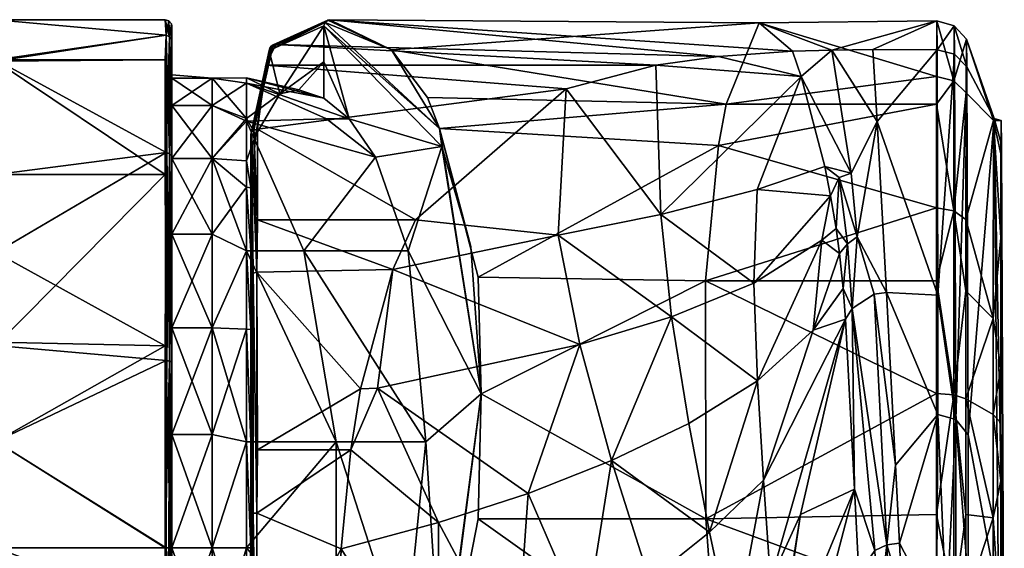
# Model space of a CAD drawing. Header units: centimetres. Extents: x -6.9 to 4, y -21.3 to 5.9.
# Tile 8 of 8: x -0.5 to 4, y 3.3 to 5.8. Entities that reach past the tile are written whole.
import ezdxf

# ---------------------------------------------------------------- set-up
doc = ezdxf.new("R2010")
doc.units = ezdxf.units.CM
doc.layers.get('0').update_dxf_attribs({"true_color": 0x5890e1})

msp = doc.modelspace()

# ---------------------------------------------------------------- meshes
at = {"color": 161, "true_color": 0x9a9ae5}
mesh = msp.add_polyface(dxfattribs=at)
corners = [(-1.8484, 4.4982, 41.4256), (-2.1102, 4.9293, 41.662), (-1.4811, 4.778, 41.8357), (-1.3359, 4.361, 41.6048), (-0.6352, 4.7145, 41.891), (-0.6352, 4.3003, 41.6661), (-1.7954, 3.9994, 41.1817), (-2.0337, 4.5746, 41.2935), (-1.6196, 5.1238, 42.1466), (-0.6352, 5.6047, 42.9796), (-2.68, 5.6614, 42.8754), (-0.6352, 5.79, 43.9128), (-0.6352, 5.0754, 42.1889), (-0.6352, 4.2848, 46.1659), (-0.6352, 5.0754, 45.6366), (-1.3193, 4.4171, 46.2168), (-2.3529, 5.2424, 45.7901), (-1.8486, 4.0045, 46.6157), (-1.8742, 4.5244, 46.3725), (-2.0911, 4.5731, 46.4947), (-0.6352, 5.5982, 44.8615), (-2.6762, 5.6457, 44.9298), (0.1508, 4.2161, 46.1923), (0.1471, 5.0758, 45.637), (0.1471, 5.6043, 44.8459), (0.1508, 5.7187, 44.4962), (0.1471, 5.79, 43.9128), (0.1508, 5.7187, 43.3293), (0.1471, 5.6043, 42.9797), (0.1508, 5.1764, 42.2961), (0.1471, 4.2847, 41.66), (0.1544, 5.1761, 45.5291), (0.1673, 5.7116, 44.4945), (0.1644, 5.7846, 43.9128), (0.1544, 4.2159, 41.6337)]
mesh.append_faces([[corners[k] for k in face] for face in [(0, 1, 2), (3, 2, 4), (5, 3, 4), (0, 6, 7), (1, 0, 7), (1, 8, 2), (9, 10, 11), (9, 8, 10), (9, 12, 8), (8, 12, 2), (2, 12, 4), (2, 3, 0), (13, 14, 15), (15, 14, 16), (17, 18, 19), (14, 20, 16), (16, 20, 21), (20, 11, 21), (16, 18, 15), (13, 22, 23), (14, 23, 20), (14, 13, 23), (23, 24, 20), (20, 24, 25), (11, 25, 26), (11, 20, 25), (26, 27, 11), (11, 27, 9), (9, 27, 28), (29, 9, 28), (29, 12, 9), (29, 4, 12), (29, 30, 4), (4, 30, 5), (24, 31, 25), (24, 23, 31), (31, 23, 22), (26, 25, 32), (26, 33, 27), (34, 30, 29), (28, 27, 29)]], dxfattribs={"color": 161})
mesh = msp.add_polyface(dxfattribs=at)
corners = [(0.1776, 5.7595, 43.9128), (0.1756, 5.7703, 43.9128), (0.1776, 5.6895, 44.489), (0.1756, 5.7, 44.4916), (0.1776, 5.1539, 45.5095), (0.1756, 5.162, 45.5167), (0.1673, 5.7116, 44.4945), (0.1673, 5.171, 45.5246), (0.1644, 5.7846, 43.9128), (0.1471, 5.79, 43.9128), (0.1544, 5.1761, 45.5291), (0.1508, 5.7187, 44.4962), (0.1776, 5.6895, 43.3365), (0.1756, 5.162, 42.3088), (0.1756, 5.7, 43.3339), (0.1673, 5.171, 42.3009), (0.1673, 5.7116, 43.331), (0.1508, 5.1764, 42.2961), (0.1508, 5.7187, 43.3293), (0.1776, 5.1539, 42.316), (0.1776, 5.394, 44.6874), (0.1776, 5.536, 43.9128), (0.1776, 5.52, 43.6494), (0.1776, 5.1493, 42.6719), (0.3636, 5.1493, 42.6719), (0.3636, 5.394, 43.1382), (0.5233, 5.3213, 42.998), (0.5233, 5.497, 43.5762), (0.3636, 5.52, 43.6494), (0.5233, 5.5209, 44.015), (0.3636, 5.52, 44.1761), (0.5233, 5.333, 44.8019), (0.3636, 5.394, 44.6874), (0.3636, 5.1493, 45.1536)]
mesh.append_faces([[corners[k] for k in face] for face in [(0, 1, 2), (2, 1, 3), (4, 3, 5), (3, 1, 6), (5, 6, 7), (1, 8, 6), (6, 8, 9), (10, 7, 11), (11, 7, 6), (4, 2, 3), (3, 6, 5), (12, 13, 14), (0, 14, 1), (0, 12, 14), (14, 15, 16), (1, 16, 8), (1, 14, 16), (16, 17, 18), (12, 19, 13), (15, 17, 16), (13, 15, 14), (16, 18, 8), (2, 20, 21), (0, 21, 22), (12, 22, 23), (19, 12, 23), (12, 0, 22), (0, 2, 21), (2, 4, 20), (24, 25, 26), (27, 25, 28), (29, 28, 30), (31, 30, 32), (24, 23, 25), (25, 23, 22), (28, 22, 21), (30, 21, 20), (32, 20, 33), (32, 30, 20), (30, 28, 21), (28, 25, 22)]], dxfattribs={"color": 161})
mesh = msp.add_polyface(dxfattribs=at)
corners = [(0.5233, 5.3213, 42.998), (0.3636, 5.394, 43.1382), (0.5233, 5.497, 43.5762), (0.3636, 5.1493, 45.1536), (0.5233, 5.333, 44.8019), (0.3636, 5.394, 44.6874), (0.5233, 5.1389, 45.1465), (0.5233, 5.5209, 44.015), (0.3636, 5.52, 44.1761), (0.3636, 5.52, 43.6494), (0.5656, 5.2591, 44.9359), (0.6772, 5.447, 44.3554), (0.7653, 5.4658, 44.0576), (0.8804, 5.428, 43.737), (0.9979, 5.3329, 43.4254), (0.8918, 5.3329, 43.28), (1.1196, 5.155, 43.0782), (0.6576, 5.6752, 44.652), (0.9084, 5.7891, 43.85), (0.6468, 5.6739, 44.6488), (0.6122, 5.5805, 44.9015), (0.5565, 5.2804, 45.3956), (0.5738, 5.2847, 45.399), (0.6279, 5.6481, 44.6365), (0.63, 5.6587, 44.6403), (0.8862, 5.7774, 43.8411), (0.8804, 5.7622, 43.8392), (0.5433, 5.2605, 45.3804), (0.5453, 5.2692, 45.387), (0.6366, 5.6681, 44.6448), (0.8984, 5.7871, 43.8459), (0.5738, 4.8656, 45.8242), (1.1927, 5.651, 43.1033), (0.8804, 5.5951, 43.7881), (0.5433, 5.0141, 45.305)]
mesh.append_faces([[corners[k] for k in face] for face in [(0, 1, 2), (3, 4, 5), (3, 6, 4), (4, 7, 8), (7, 2, 9), (4, 10, 11), (7, 11, 12), (13, 7, 12), (13, 2, 7), (13, 14, 2), (2, 14, 15), (0, 15, 16), (0, 2, 15), (7, 4, 11), (4, 6, 10), (17, 18, 19), (20, 19, 21), (22, 20, 21), (23, 24, 25), (26, 23, 25), (23, 27, 24), (24, 27, 28), (29, 28, 21), (19, 29, 21), (19, 30, 29), (19, 18, 30), (20, 17, 19), (25, 24, 29), (30, 25, 29), (24, 28, 29), (22, 21, 31), (25, 30, 32), (14, 33, 26), (14, 13, 33), (13, 12, 33), (33, 12, 11), (26, 11, 23), (26, 33, 11), (11, 10, 23), (23, 10, 27), (27, 10, 34)]], dxfattribs={"color": 161})
mesh = msp.add_polyface(dxfattribs=at)
corners = [(0.7873, 4.7227, 42.3051), (1.1196, 5.155, 43.0782), (1.2698, 4.7227, 42.5849), (1.3516, 3.8409, 42.1187), (0.9378, 3.8409, 41.9081), (0.9979, 5.3329, 43.4254), (0.8918, 5.3329, 43.28), (1.3602, 5.4315, 42.6402), (1.4153, 5.288, 42.4375), (1.1927, 5.651, 43.1033), (0.8804, 5.7622, 43.8392), (1.4251, 5.2041, 42.3586), (0.8862, 5.7774, 43.8411), (1.5603, 4.7428, 41.9141), (1.6082, 4.0624, 41.5877), (0.8984, 5.7871, 43.8459), (0.9084, 5.7891, 43.85), (1.5932, 4.6018, 41.8193), (1.0505, 4.0854, 46.2381), (1.1283, 4.0883, 46.2378), (1.1999, 4.6362, 45.9854), (1.0057, 3.804, 46.3088), (2.0001, 5.4702, 45.1198), (1.9629, 4.7946, 45.9209), (2.4386, 4.89, 45.9286), (1.3047, 4.8656, 45.8242), (2.0633, 4.2894, 46.2722), (1.8252, 3.6015, 46.4572), (2.2101, 3.7546, 46.57), (2.487, 4.4179, 46.3401), (2.6449, 4.5847, 41.8091), (2.7048, 5.2088, 42.3328), (2.7393, 5.3997, 42.5896), (2.892, 5.7761, 43.6534), (2.7048, 5.6201, 44.8071), (0.6576, 5.6752, 44.652), (2.4148, 5.5805, 44.9015), (0.6122, 5.5805, 44.9015), (0.5738, 5.2847, 45.399), (0.5738, 4.8656, 45.8242)]
mesh.append_faces([[corners[k] for k in face] for face in [(0, 1, 2), (3, 0, 2), (3, 4, 0), (5, 1, 6), (7, 8, 9), (10, 8, 11), (10, 12, 8), (13, 14, 11), (8, 13, 11), (8, 12, 9), (9, 15, 16), (13, 8, 14), (14, 8, 17), (18, 19, 20), (18, 21, 19), (22, 23, 24), (22, 25, 23), (23, 25, 20), (26, 20, 19), (27, 28, 26), (19, 27, 26), (23, 26, 29), (23, 20, 26), (30, 14, 17), (31, 17, 8), (32, 8, 7), (9, 32, 7), (9, 16, 33), (34, 16, 35), (36, 35, 37), (22, 37, 38), (20, 25, 39), (25, 22, 38), (22, 36, 37), (36, 34, 35), (14, 3, 2), (11, 2, 1), (5, 11, 1), (5, 10, 11), (11, 14, 2)]], dxfattribs={"color": 161})
mesh = msp.add_polyface(dxfattribs=at)
corners = [(3.046, 5.644, 44.7437), (3.0864, 5.5281, 45.0525), (3.2287, 5.6498, 44.7276), (3.3176, 5.0809, 46.2501), (3.196, 5.1127, 46.0547), (3.2621, 5.0609, 46.2467), (3.2228, 4.9761, 46.3692), (3.2478, 4.8262, 46.7156), (3.2918, 4.4064, 47.7412), (3.1416, 4.3562, 47.1665), (2.9119, 3.6629, 47.3418), (3.2815, 4.549, 47.3771), (3.2639, 4.7101, 46.9877), (3.1824, 4.7715, 46.6518), (2.8681, 4.5734, 46.4573), (2.8831, 5.0052, 45.9724), (2.4386, 4.89, 45.9286), (2.4148, 5.5805, 44.9015), (2.0001, 5.4702, 45.1198), (2.7048, 5.6201, 44.8071), (2.0633, 4.2894, 46.2722), (2.2101, 3.7546, 46.57), (2.487, 4.4179, 46.3401), (1.9629, 4.7946, 45.9209), (2.5671, 3.9255, 46.715), (2.8847, 4.1216, 46.9057), (2.892, 5.7761, 43.6534), (3.7128, 5.5277, 42.8127), (2.7393, 5.3997, 42.5896), (3.7116, 4.0645, 41.5809), (2.6458, 3.4857, 41.478), (2.6449, 4.5847, 41.8091), (2.7048, 5.2088, 42.3328), (3.7119, 4.9218, 42.0473), (3.7125, 5.3997, 42.5896), (1.1927, 5.651, 43.1033), (0.9084, 5.7891, 43.85), (1.4153, 5.288, 42.4375), (1.5932, 4.6018, 41.8193), (1.6082, 4.0624, 41.5877)]
mesh.append_faces([[corners[k] for k in face] for face in [(0, 1, 2), (2, 1, 3), (3, 1, 4), (5, 4, 6), (7, 5, 6), (8, 9, 10), (8, 11, 9), (9, 11, 12), (13, 12, 7), (6, 13, 7), (6, 14, 13), (6, 15, 14), (6, 4, 15), (15, 4, 1), (16, 1, 17), (18, 16, 17), (0, 19, 1), (1, 19, 17), (20, 21, 22), (23, 22, 16), (21, 24, 22), (24, 25, 22), (22, 25, 14), (16, 14, 15), (1, 16, 15), (16, 22, 14), (10, 9, 25), (25, 9, 13), (14, 25, 13), (13, 9, 12), (0, 2, 26), (26, 27, 28), (29, 30, 31), (31, 32, 33), (32, 28, 34), (35, 26, 28), (26, 36, 0), (0, 36, 19), (28, 32, 37), (32, 31, 38), (31, 30, 39)]], dxfattribs={"color": 161})
mesh = msp.add_polyface(dxfattribs=at)
corners = [(3.7159, 5.6516, 44.7223), (3.7189, 4.5178, 47.8123), (3.796, 5.6302, 44.7146), (3.8521, 5.5723, 44.6942), (3.8022, 3.9435, 49.2348), (3.4375, 5.3192, 45.6518), (3.4185, 5.6517, 44.7222), (3.2287, 5.6498, 44.7276), (3.3176, 5.0809, 46.2501), (3.346, 4.7872, 47.0088), (3.2621, 5.0609, 46.2467), (3.3004, 4.7551, 47.0001), (3.2478, 4.8262, 46.7156), (3.4811, 4.5303, 47.7791), (3.196, 5.1127, 46.0547), (4.0126, 5.2137, 44.5679), (4.0113, 5.325, 43.8637), (3.9782, 5.3344, 44.6104), (3.9759, 5.3239, 43.1858), (4.0102, 5.1706, 43.1455), (4.0094, 4.7834, 42.5536), (3.7943, 5.7622, 43.7572), (3.7143, 5.7848, 43.7534), (3.8482, 4.8676, 42.1115), (3.792, 4.9078, 42.0651), (3.8491, 5.4526, 42.8505), (3.7119, 4.9218, 42.0473), (3.7125, 5.3997, 42.5896), (3.7929, 5.5081, 42.8243), (3.7128, 5.5277, 42.8127), (3.8505, 5.7008, 43.7587), (2.892, 5.7761, 43.6534), (2.7393, 5.3997, 42.5896), (2.7048, 5.2088, 42.3328), (3.8583, 3.8729, 49.2299)]
mesh.append_faces([[corners[k] for k in face] for face in [(0, 1, 2), (3, 2, 4), (5, 1, 0), (6, 5, 0), (6, 7, 5), (5, 7, 8), (9, 8, 10), (11, 10, 12), (13, 5, 9), (9, 5, 8), (10, 8, 14), (15, 16, 17), (17, 16, 18), (18, 16, 19), (20, 18, 19), (2, 3, 21), (0, 21, 22), (0, 2, 21), (23, 24, 25), (24, 26, 27), (28, 27, 29), (22, 28, 29), (22, 21, 28), (28, 21, 30), (25, 28, 30), (25, 24, 28), (28, 24, 27), (30, 21, 3), (0, 22, 6), (6, 22, 7), (7, 22, 31), (22, 29, 31), (32, 29, 27), (33, 27, 26), (3, 34, 17), (23, 25, 18), (25, 30, 18), (18, 30, 17), (17, 30, 3), (15, 20, 16), (16, 20, 19)]], dxfattribs={"color": 161})
mesh = msp.add_polyface(dxfattribs=at)
corners = [(3.8478, 4.0399, 41.6613), (3.848, 3.5057, 41.5635), (3.7916, 4.0579, 41.6026), (3.7117, 3.5056, 41.4792), (3.7116, 4.0645, 41.5809), (3.8583, 3.8729, 49.2299), (3.8521, 5.5723, 44.6942), (3.8022, 3.9435, 49.2348), (3.796, 5.6302, 44.7146), (3.7189, 4.5178, 47.8123), (3.718, 3.9671, 49.2439), (3.5233, 3.7333, 49.836), (3.4811, 4.5303, 47.7791), (3.4375, 5.3192, 45.6518), (3.2639, 4.7101, 46.9877), (3.3004, 4.7551, 47.0001), (3.2478, 4.8262, 46.7156), (3.2815, 4.549, 47.3771), (3.3224, 4.457, 47.7567), (3.346, 4.7872, 47.0088), (3.4244, 4.5226, 47.7768), (3.2918, 4.4064, 47.7412), (3.2621, 5.0609, 46.2467), (3.3334, 3.6223, 49.7643), (3.4828, 3.3648, 50.7189), (4.0126, 5.2137, 44.5679), (3.9782, 5.3344, 44.6104), (4.0227, 3.0808, 49.8561), (4.0094, 4.7834, 42.5536), (3.9746, 4.4096, 42.0964), (3.9759, 5.3239, 43.1858), (4.009, 4.1808, 42.1211), (3.9745, 3.9661, 41.9025), (4.009, 3.9289, 42.0246), (3.8482, 4.8676, 42.1115), (3.848, 4.5374, 41.8788), (3.792, 4.9078, 42.0651), (3.7117, 4.5847, 41.8091), (3.7119, 4.9218, 42.0473), (2.6449, 4.5847, 41.8091), (3.9985, 3.1121, 50.0918)]
mesh.append_faces([[corners[k] for k in face] for face in [(0, 1, 2), (3, 4, 2), (5, 6, 7), (8, 9, 7), (9, 10, 7), (11, 10, 12), (10, 9, 12), (12, 9, 13), (14, 15, 16), (14, 17, 15), (15, 17, 18), (19, 18, 20), (12, 19, 20), (17, 21, 18), (18, 19, 15), (15, 19, 22), (21, 23, 18), (20, 11, 12), (20, 24, 11), (20, 18, 24), (25, 26, 27), (28, 29, 30), (28, 31, 29), (29, 31, 32), (32, 31, 33), (34, 35, 36), (36, 35, 2), (37, 2, 4), (37, 36, 2), (37, 38, 36), (35, 0, 2), (39, 38, 37), (4, 39, 37), (26, 5, 40), (29, 34, 30), (29, 35, 34), (29, 0, 35), (29, 32, 0), (31, 25, 33), (31, 28, 25), (25, 27, 33)]], dxfattribs={"color": 161})
mesh = msp.add_polyface(dxfattribs=at)
corners = [(0.1756, 4.2093, 46.1743), (0.1756, 5.162, 45.5167), (0.1673, 5.171, 45.5246), (0.1673, 4.2135, 46.1855), (0.1544, 5.1761, 45.5291), (0.1508, 4.2161, 46.1923), (0.1776, 4.2054, 46.1642), (0.1776, 5.1539, 45.5095), (0.1776, 5.1539, 42.316), (0.1756, 4.2093, 41.6512), (0.1756, 5.162, 42.3088), (0.1673, 4.2135, 41.64), (0.1673, 5.171, 42.3009), (0.1544, 4.2159, 41.6337), (0.1508, 5.1764, 42.2961), (0.1776, 4.3667, 41.9786), (0.1776, 5.1493, 42.6719), (0.1776, 4.2054, 41.6613), (0.1776, 4.8001, 45.5478), (0.1776, 5.394, 44.6874), (0.5233, 4.7227, 42.2285), (0.3636, 4.3667, 41.9786), (0.3636, 4.8001, 42.2777), (0.3636, 5.1493, 42.6719), (0.5233, 5.3213, 42.998), (0.3636, 5.1493, 45.1536), (0.5233, 5.0166, 45.3071), (0.5233, 5.1389, 45.1465), (0.3636, 4.8001, 45.5478), (0.5233, 4.7227, 45.597), (0.3636, 4.3667, 45.8469), (0.5433, 4.3593, 45.8329), (0.5433, 4.7227, 45.5927), (0.5433, 5.0141, 45.305), (0.5656, 5.2591, 44.9359), (0.7873, 4.7227, 42.3051), (1.1196, 5.155, 43.0782), (0.5433, 5.2605, 45.3804), (0.5453, 4.6139, 45.9759), (0.5453, 5.2692, 45.387), (0.5433, 4.6084, 45.9667), (0.5536, 4.6202, 45.9861), (0.5702, 4.624, 45.9923), (0.5565, 5.2804, 45.3956), (0.5738, 4.8656, 45.8242), (1.3047, 4.8656, 45.8242), (0.5738, 5.2847, 45.399), (1.1999, 4.6362, 45.9854)]
mesh.append_faces([[corners[k] for k in face] for face in [(0, 1, 2), (3, 4, 5), (3, 2, 4), (6, 7, 1), (8, 9, 10), (10, 11, 12), (12, 13, 14), (15, 8, 16), (15, 17, 8), (7, 18, 19), (7, 6, 18), (20, 21, 22), (23, 20, 22), (23, 24, 20), (25, 26, 27), (25, 28, 26), (26, 28, 29), (29, 28, 30), (15, 16, 22), (22, 16, 23), (18, 30, 28), (25, 18, 28), (25, 19, 18), (29, 31, 32), (26, 32, 33), (27, 33, 34), (35, 20, 24), (36, 35, 24), (27, 26, 33), (26, 29, 32), (37, 38, 39), (37, 40, 38), (39, 41, 42), (43, 42, 44), (43, 39, 42), (38, 41, 39), (45, 46, 44), (47, 44, 42), (33, 32, 37), (37, 32, 40), (40, 32, 31)]], dxfattribs={"color": 161})
mesh = msp.add_polyface(dxfattribs=at)
corners = [(4.009, 3.9289, 42.0246), (4.009, 3.6599, 41.9627), (3.9745, 3.9661, 41.9025), (3.9746, 3.49, 41.8153), (4.0094, 2.94, 41.9819), (3.9759, 2.1225, 42.2074), (3.7916, 4.0579, 41.6026), (3.848, 3.5057, 41.5635), (3.792, 3.0946, 41.5107), (3.7117, 3.5056, 41.4792), (3.7119, 3.093, 41.4881), (3.8482, 3.1019, 41.5717), (3.8491, 2.2037, 41.8573), (3.7125, 2.3935, 41.6704), (3.8478, 4.0399, 41.6613), (4.0126, 1.4415, 43.4146), (3.8584, 3.1945, 50.8855), (3.8022, 3.9435, 49.2348), (3.8023, 3.0161, 51.4679), (3.8367, 2.9842, 51.4534), (3.8317, 2.6516, 51.9859), (3.8574, 2.9337, 51.4618), (3.8497, 2.6043, 51.9667), (3.718, 3.9671, 49.2439), (3.7585, 3.0363, 51.477), (3.7969, 2.6811, 52.0133), (3.7123, 3.0429, 51.48), (3.7503, 2.7004, 52.0306), (3.7253, 2.7052, 52.0347), (3.8583, 3.8729, 49.2299), (3.7008, 2.7062, 52.0364), (3.5416, 3.3732, 50.7213), (4.0227, 3.0808, 49.8561), (3.9782, 5.3344, 44.6104), (3.9985, 3.1121, 50.0918), (4.0239, 2.7695, 50.484), (4.0026, 2.7781, 50.7389), (4.007, 2.5837, 51.0047), (4.0257, 1.1996, 50.9517)]
mesh.append_faces([[corners[k] for k in face] for face in [(0, 1, 2), (2, 1, 3), (3, 1, 4), (5, 3, 4), (6, 7, 8), (9, 8, 10), (9, 6, 8), (7, 11, 8), (8, 11, 12), (13, 10, 8), (2, 3, 14), (14, 3, 7), (7, 3, 11), (11, 3, 5), (1, 15, 4), (1, 0, 15), (16, 17, 18), (19, 18, 20), (21, 20, 22), (21, 19, 20), (21, 16, 19), (19, 16, 18), (17, 23, 24), (18, 24, 25), (23, 26, 24), (24, 26, 27), (27, 26, 28), (16, 29, 17), (24, 27, 25), (18, 17, 24), (18, 25, 20), (30, 28, 26), (31, 26, 23), (32, 33, 34), (35, 34, 36), (35, 32, 34), (34, 29, 16), (36, 16, 37), (36, 34, 16), (16, 21, 37), (0, 32, 38)]], dxfattribs={"color": 161})
mesh = msp.add_polyface(dxfattribs=at)
corners = [(0.1776, 4.2054, 46.1642), (0.1756, 5.162, 45.5167), (0.1756, 4.2093, 46.1743), (0.1776, 3.3516, 46.3207), (0.1673, 4.2135, 46.1855), (0.1711, 3.3516, 46.3395), (0.1508, 4.2161, 46.1923), (0.1673, 5.171, 45.5246), (0.1776, 4.2054, 41.6613), (0.1756, 3.3516, 41.4941), (0.1756, 4.2093, 41.6512), (0.1644, 3.3516, 41.4797), (0.1673, 4.2135, 41.64), (0.1471, 3.3516, 41.4744), (0.1544, 4.2159, 41.6337), (0.1776, 5.1539, 42.316), (0.1673, 5.171, 42.3009), (0.1756, 5.162, 42.3088), (0.1776, 3.3516, 41.7284), (0.1776, 4.3667, 41.9786), (0.1776, 3.8743, 46.0337), (0.1776, 4.8001, 45.5478), (0.3636, 3.8743, 41.7919), (0.3636, 4.3667, 41.9786), (0.5233, 3.8409, 41.7968), (0.5233, 4.7227, 42.2285), (0.5233, 4.3609, 45.8357), (0.3636, 4.3667, 45.8469), (0.3636, 3.8743, 46.0337), (0.5233, 3.8409, 46.0287), (0.5233, 4.7227, 45.597), (0.3636, 4.8001, 42.2777), (0.5433, 3.8409, 46.0253), (0.5433, 4.3593, 45.8329), (0.9378, 3.8409, 41.9081), (0.7873, 4.7227, 42.3051), (0.5433, 4.6084, 45.9667), (0.5453, 3.5106, 46.3263), (0.5453, 4.6139, 45.9759), (0.5536, 3.5114, 46.3383), (0.5536, 4.6202, 45.9861), (0.5738, 3.804, 46.3088), (0.5702, 4.624, 45.9923), (0.5702, 3.5118, 46.3454), (0.5433, 3.5099, 46.3155), (1.0505, 4.0854, 46.2381), (1.0057, 3.804, 46.3088), (1.1999, 4.6362, 45.9854)]
mesh.append_faces([[corners[k] for k in face] for face in [(0, 1, 2), (3, 2, 4), (5, 4, 6), (2, 7, 4), (3, 0, 2), (8, 9, 10), (10, 11, 12), (12, 13, 14), (15, 8, 10), (12, 14, 16), (10, 12, 17), (18, 8, 19), (0, 20, 21), (22, 23, 24), (24, 23, 25), (26, 27, 28), (29, 26, 28), (26, 30, 27), (19, 22, 18), (19, 23, 22), (19, 31, 23), (20, 28, 27), (21, 20, 27), (29, 32, 26), (26, 32, 33), (34, 24, 25), (30, 26, 33), (35, 34, 25), (36, 37, 38), (38, 39, 40), (41, 42, 43), (36, 44, 37), (40, 43, 42), (40, 39, 43), (37, 39, 38), (45, 42, 41), (46, 45, 41), (45, 47, 42), (32, 36, 33), (32, 44, 36)]], dxfattribs={"color": 161})
mesh = msp.add_polyface(dxfattribs=at)
corners = [(-1.8065, 3.3516, 41.0135), (-1.8787, 3.3516, 40.6617), (-1.9663, 4.0645, 40.864), (-1.902, 4.037, 41.0361), (-2.172, 4.6451, 41.1317), (-0.6352, 4.3003, 41.6661), (-1.2257, 3.8783, 41.4669), (-1.3359, 4.361, 41.6048), (-0.6352, 3.8427, 41.5239), (-1.1853, 3.3516, 41.4223), (-1.5755, 3.3516, 41.2679), (-1.6475, 3.9569, 41.302), (-1.7954, 3.9994, 41.1817), (-0.6352, 3.3516, 41.4744), (-2.0337, 4.5746, 41.2935), (-1.9864, 4.0792, 40.666), (-1.8484, 4.4982, 41.4256), (-2.0911, 4.5731, 46.4947), (-1.995, 4.0267, 46.76), (-1.8486, 4.0045, 46.6157), (-1.8742, 4.5244, 46.3725), (-1.6602, 3.9779, 46.5009), (-1.3193, 4.4171, 46.2168), (-1.187, 3.9144, 46.3529), (-0.6352, 4.2848, 46.1659), (-0.6352, 3.8427, 46.3016), (-1.9889, 3.3516, 46.9565), (-1.7571, 3.3516, 46.6485), (-1.1359, 3.3516, 46.396), (-0.6352, 3.3516, 46.3512), (0.1508, 3.3516, 46.3507), (0.1508, 4.2161, 46.1923), (0.1471, 4.2847, 41.66), (0.1471, 3.3516, 41.4744), (0.1544, 4.2159, 41.6337), (-1.8734, 3.6576, 37.8436), (-1.8549, 3.3516, 37.8436), (-1.8805, 3.6568, 37.827), (-1.8849, 3.3516, 37.8168), (-1.9032, 3.654, 37.8168), (-1.8925, 3.6553, 37.8187), (-1.8661, 3.3516, 37.8233)]
mesh.append_faces([[corners[k] for k in face] for face in [(0, 1, 2), (3, 2, 4), (5, 6, 7), (5, 8, 6), (6, 8, 9), (10, 6, 9), (10, 11, 6), (10, 0, 11), (11, 0, 12), (8, 13, 9), (14, 12, 3), (1, 15, 2), (16, 7, 11), (12, 16, 11), (7, 6, 11), (12, 0, 3), (3, 0, 2), (17, 18, 19), (20, 19, 21), (22, 21, 23), (24, 23, 25), (24, 22, 23), (18, 26, 27), (19, 27, 21), (19, 18, 27), (27, 28, 21), (21, 28, 23), (23, 28, 25), (25, 28, 29), (22, 20, 21), (29, 30, 25), (25, 30, 31), (24, 25, 31), (5, 32, 8), (8, 32, 33), (13, 8, 33), (33, 32, 34), (1, 35, 15), (35, 36, 37), (38, 39, 40), (40, 37, 41)]], dxfattribs={"color": 161})
mesh = msp.add_polyface(dxfattribs=at)
corners = [(3.5532, 3.1292, 51.2901), (3.7008, 2.7062, 52.0364), (3.7123, 3.0429, 51.48), (3.5233, 3.7333, 49.836), (3.5416, 3.3732, 50.7213), (3.718, 3.9671, 49.2439), (3.5718, 2.5427, 52.1746), (2.663, 3.4232, 47.0716), (2.3852, 3.2018, 46.8349), (2.772, 2.9124, 47.413), (2.9119, 3.6629, 47.3418), (2.9455, 3.2003, 47.7704), (3.2918, 4.4064, 47.7412), (3.0835, 3.5046, 48.1603), (2.9628, 2.7479, 48.2179), (2.9712, 2.7501, 48.3096), (2.684, 2.3493, 47.191), (2.3253, 2.4944, 46.7164), (2.5844, 2.6337, 47.072), (2.8847, 4.1216, 46.9057), (2.5671, 3.9255, 46.715), (2.2101, 3.7546, 46.57), (3.3531, 3.2318, 50.7228), (3.442, 3.0187, 51.4476), (3.4267, 3.3395, 50.7096), (3.3334, 3.6223, 49.7643), (3.3224, 4.457, 47.7567), (3.5134, 2.5154, 52.182), (3.498, 3.0435, 51.4579), (3.4573, 2.5004, 52.1596), (3.412, 2.477, 52.124), (3.4828, 3.3648, 50.7189), (3.3832, 2.4182, 52.0991), (3.0168, 2.4175, 49.3992), (3.7116, 4.0645, 41.5809), (3.7117, 3.5056, 41.4792), (2.6458, 3.4857, 41.478), (3.7119, 3.093, 41.4881), (2.7048, 2.6953, 41.5644), (3.7125, 2.3935, 41.6704)]
mesh.append_faces([[corners[k] for k in face] for face in [(0, 1, 2), (3, 4, 5), (4, 0, 2), (0, 6, 1), (7, 8, 9), (10, 9, 11), (12, 11, 13), (12, 10, 11), (14, 15, 13), (11, 14, 13), (11, 9, 14), (14, 9, 16), (17, 18, 8), (10, 19, 7), (9, 10, 7), (7, 19, 20), (21, 7, 20), (8, 18, 9), (22, 23, 24), (25, 24, 26), (27, 6, 28), (29, 28, 23), (30, 29, 23), (27, 28, 29), (6, 0, 28), (28, 0, 31), (23, 31, 24), (23, 28, 31), (0, 4, 31), (31, 4, 3), (31, 26, 24), (25, 22, 24), (22, 32, 23), (25, 33, 22), (25, 15, 33), (25, 13, 15), (25, 12, 13), (34, 35, 36), (36, 35, 37), (38, 37, 39), (38, 36, 37)]], dxfattribs={"color": 161})
mesh = msp.add_polyface(dxfattribs=at)
corners = [(0.1776, 3.3516, 41.5048), (0.1756, 3.06, 41.5116), (0.1756, 3.3516, 41.4941), (0.1776, 3.0613, 41.5224), (0.1673, 3.0585, 41.4998), (0.1644, 3.3516, 41.4797), (0.1508, 3.0577, 41.4926), (0.1508, 3.3516, 46.3507), (0.1673, 3.0585, 46.3258), (0.1711, 3.3516, 46.3395), (0.1508, 3.0577, 46.3329), (0.1756, 3.06, 46.3139), (0.1776, 3.3516, 46.3207), (0.1776, 3.0613, 46.3031), (0.1508, 4.2161, 46.1923), (0.1673, 4.2135, 46.1855), (0.1776, 4.2054, 41.6613), (0.1756, 4.2093, 41.6512), (0.1471, 3.3516, 41.4744), (0.1673, 4.2135, 41.64), (0.1776, 3.3516, 41.7284), (0.1776, 2.3364, 41.9786), (0.1776, 2.8288, 46.0337), (0.1776, 3.8743, 46.0337), (0.1776, 4.2054, 46.1642), (0.3636, 3.8743, 41.7919), (0.5233, 3.8409, 41.7968), (0.3636, 3.3516, 41.7284), (0.5233, 3.8409, 46.0287), (0.3636, 3.8743, 46.0337), (0.3636, 3.3516, 46.0972), (0.5233, 3.3516, 46.0846), (0.5233, 2.8623, 46.0287), (0.3636, 2.8288, 46.0337), (0.5233, 2.8318, 41.8041), (0.3636, 2.8288, 41.7919), (0.5233, 3.3516, 41.741), (0.5433, 2.8623, 46.0253), (0.5433, 3.3516, 46.0812), (0.5433, 3.8409, 46.0253), (0.5433, 3.5099, 46.3155)]
mesh.append_faces([[corners[k] for k in face] for face in [(0, 1, 2), (0, 3, 1), (2, 4, 5), (2, 1, 4), (5, 4, 6), (7, 8, 9), (7, 10, 8), (9, 11, 12), (9, 8, 11), (12, 11, 13), (7, 9, 14), (9, 12, 15), (0, 2, 16), (2, 5, 17), (5, 18, 19), (3, 0, 20), (21, 3, 20), (13, 22, 12), (20, 0, 16), (22, 23, 12), (12, 23, 24), (25, 26, 27), (28, 29, 30), (31, 30, 32), (31, 28, 30), (30, 33, 32), (34, 35, 36), (36, 35, 27), (26, 36, 27), (25, 27, 20), (30, 22, 33), (30, 23, 22), (30, 29, 23), (21, 20, 35), (35, 20, 27), (32, 37, 38), (31, 38, 28), (31, 32, 38), (38, 39, 28), (39, 38, 40), (40, 38, 37)]], dxfattribs={"color": 161})
mesh = msp.add_polyface(dxfattribs=at)
corners = [(1.3516, 3.8409, 42.1187), (1.2525, 2.8623, 42.0577), (0.9378, 3.8409, 41.9081), (0.9378, 2.8623, 41.9081), (0.5233, 3.3516, 41.741), (0.5233, 2.8318, 41.8041), (0.5233, 3.8409, 41.7968), (0.9975, 1.9805, 42.4015), (0.7873, 1.9805, 42.3051), (0.5433, 3.5099, 46.3155), (0.5453, 2.3707, 46.1237), (0.5453, 3.5106, 46.3263), (0.5536, 2.3658, 46.1346), (0.5536, 3.5114, 46.3383), (0.5433, 2.3751, 46.1138), (0.5702, 2.3629, 46.1413), (0.5702, 3.5118, 46.3454), (0.5738, 2.6386, 46.2446), (1.6082, 4.0624, 41.5877), (1.4153, 2.5711, 41.6068), (1.4251, 2.6848, 41.5884), (1.5932, 3.4857, 41.478), (0.9349, 2.6386, 46.2446), (1.4126, 2.6262, 46.2851), (0.9598, 3.3472, 46.3512), (1.4096, 3.4679, 46.38), (1.0057, 3.804, 46.3088), (1.1283, 4.0883, 46.2378), (1.768, 2.7983, 46.4328), (1.8252, 3.6015, 46.4572), (2.0881, 2.9927, 46.6205), (2.2101, 3.7546, 46.57), (2.3852, 3.2018, 46.8349), (2.3253, 2.4944, 46.7164), (1.8943, 2.581, 46.433), (2.663, 3.4232, 47.0716), (2.7048, 2.6953, 41.5644), (2.6458, 3.4857, 41.478), (0.5738, 3.804, 46.3088), (0.5433, 2.8623, 46.0253)]
mesh.append_faces([[corners[k] for k in face] for face in [(0, 1, 2), (2, 1, 3), (4, 3, 5), (4, 2, 3), (4, 6, 2), (1, 7, 3), (5, 3, 8), (9, 10, 11), (11, 12, 13), (9, 14, 10), (13, 15, 16), (12, 15, 13), (10, 12, 11), (16, 15, 17), (18, 19, 20), (18, 21, 19), (22, 23, 24), (24, 23, 25), (26, 25, 27), (25, 23, 28), (29, 28, 30), (31, 30, 32), (29, 27, 25), (28, 29, 25), (30, 33, 32), (30, 34, 33), (30, 28, 34), (34, 28, 23), (26, 24, 25), (30, 31, 29), (31, 32, 35), (19, 21, 36), (36, 21, 37), (37, 21, 18), (26, 38, 16), (24, 16, 17), (22, 24, 17), (24, 26, 16), (14, 9, 39), (1, 0, 20), (20, 0, 18)]], dxfattribs={"color": 161})
mesh = msp.add_polyface(dxfattribs=at)
corners = [(3.9759, 2.1225, 42.2074), (4.0094, 2.94, 41.9819), (4.0102, 2.2739, 42.2586), (4.0113, 1.749, 42.7599), (3.9782, 1.3175, 43.3823), (3.7929, 2.1723, 41.8045), (3.8491, 2.2037, 41.8573), (3.8505, 1.4901, 42.4715), (3.7143, 1.4234, 42.4201), (3.7128, 2.1625, 41.7839), (3.7125, 2.3935, 41.6704), (3.792, 3.0946, 41.5107), (3.8482, 3.1019, 41.5717), (4.0257, 1.1996, 50.9517), (4.0227, 0.2526, 48.9913), (4.009, 3.9289, 42.0246), (4.0126, 1.4415, 43.4146), (3.8317, 2.6516, 51.9859), (3.7969, 2.6811, 52.0133), (3.7941, 2.079, 52.3051), (3.829, 2.0732, 52.2631), (3.846, 2.1069, 52.2088), (3.7503, 2.7004, 52.0306), (3.7473, 2.4148, 52.2371), (3.7466, 2.0829, 52.3321), (3.7219, 2.4178, 52.243), (3.7253, 2.7052, 52.0347), (3.7008, 2.7062, 52.0364), (3.6969, 2.4189, 52.2448), (3.7209, 2.0838, 52.3387), (3.6956, 1.833, 52.3556), (3.8497, 2.6043, 51.9667), (4.0253, 2.3215, 51.0257), (4.0026, 2.7781, 50.7389), (4.007, 2.5837, 51.0047), (4.0123, 2.2461, 51.1908), (4.0257, 1.7448, 51.077), (4.0239, 2.7695, 50.484), (3.8574, 2.9337, 51.4618), (4.0136, 1.1611, 51.0775), (4.0227, 3.0808, 49.8561)]
mesh.append_faces([[corners[k] for k in face] for face in [(0, 1, 2), (3, 0, 2), (3, 4, 0), (5, 6, 7), (5, 8, 9), (10, 5, 9), (10, 11, 5), (5, 11, 6), (6, 0, 7), (6, 12, 0), (13, 14, 15), (15, 14, 16), (16, 3, 1), (1, 3, 2), (17, 18, 19), (20, 21, 17), (19, 20, 17), (18, 22, 23), (19, 23, 24), (25, 26, 27), (28, 25, 27), (28, 29, 25), (28, 30, 29), (29, 30, 24), (23, 29, 24), (23, 25, 29), (23, 22, 25), (25, 22, 26), (31, 17, 21), (19, 18, 23), (32, 33, 34), (35, 32, 34), (35, 36, 32), (32, 37, 33), (34, 38, 35), (35, 38, 31), (21, 35, 31), (21, 39, 35), (13, 40, 37), (36, 37, 32), (36, 13, 37)]], dxfattribs={"color": 161})
mesh = msp.add_polyface(dxfattribs=at)
corners = [(-1.6602, 2.7252, 46.5009), (-1.3193, 2.286, 46.2168), (-1.187, 2.7887, 46.3529), (-1.1359, 3.3516, 46.396), (-0.6352, 2.8759, 46.3043), (-0.6352, 3.3516, 46.3512), (-0.6352, 1.6273, 45.637), (-2.3529, 1.4607, 45.7901), (-0.6352, 2.4185, 46.1655), (-1.7571, 3.3516, 46.6485), (-1.8742, 2.1787, 46.3725), (0.1471, 3.3516, 41.4744), (0.1508, 3.0577, 41.4926), (-0.6352, 3.3516, 41.4744), (-0.6352, 2.8759, 41.5212), (0.1471, 2.4185, 41.66), (-0.6352, 2.4185, 41.66), (-0.6352, 1.9968, 41.8853), (0.1508, 1.9666, 41.9064), (-0.6352, 1.6273, 42.1885), (0.1471, 1.6273, 42.1885), (0.1508, 1.9666, 45.9192), (0.1471, 1.6273, 45.637), (0.1471, 2.4185, 46.1655), (0.1508, 3.0577, 46.3329), (0.1508, 3.3516, 46.3507), (0.1644, 3.3516, 41.4797), (-1.3359, 2.3422, 41.6048), (-1.6475, 2.7462, 41.302), (-1.2257, 2.8249, 41.4669), (-1.4811, 1.9251, 41.8357), (-1.8065, 3.3516, 41.0135), (-1.5755, 3.3516, 41.2679), (-1.1853, 3.3516, 41.4223), (-1.8484, 2.2049, 41.4256)]
mesh.append_faces([[corners[k] for k in face] for face in [(0, 1, 2), (3, 2, 4), (5, 3, 4), (6, 1, 7), (6, 8, 1), (1, 8, 2), (2, 8, 4), (2, 3, 0), (0, 3, 9), (1, 0, 10), (11, 12, 13), (13, 12, 14), (14, 12, 15), (16, 15, 17), (16, 14, 15), (15, 18, 17), (17, 18, 19), (19, 18, 20), (21, 6, 22), (21, 8, 6), (21, 23, 8), (8, 23, 4), (4, 23, 24), (5, 24, 25), (5, 4, 24), (26, 12, 11), (12, 18, 15), (23, 21, 24), (27, 28, 29), (16, 29, 14), (16, 27, 29), (16, 17, 27), (27, 17, 30), (28, 31, 32), (29, 32, 33), (14, 33, 13), (14, 29, 33), (17, 19, 30), (28, 27, 34), (34, 27, 30), (28, 32, 29)]], dxfattribs={"color": 161})

doc.saveas('drawing.dxf')
